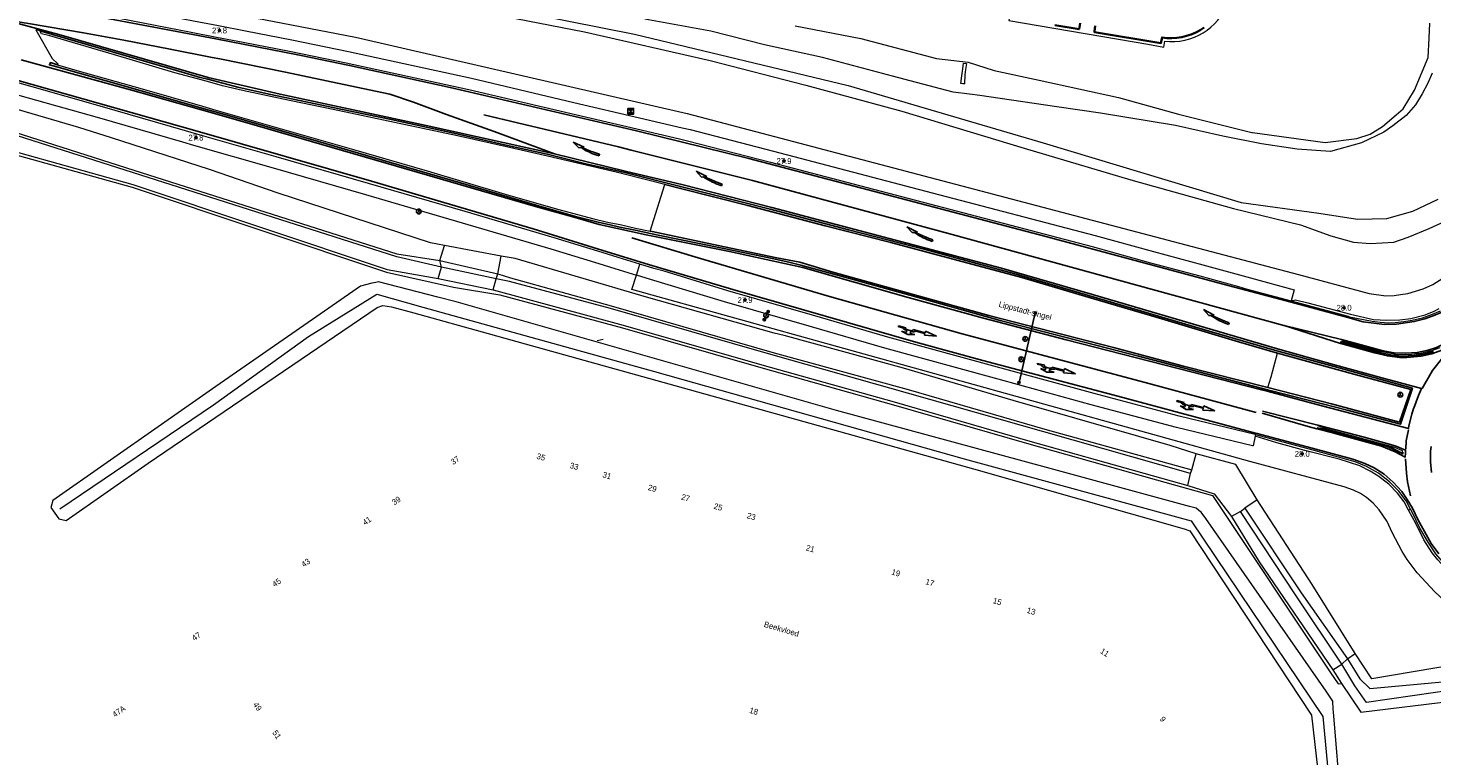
# Model space of a CAD drawing. Header units: metres. Extents: x 169249 to 194689, y 406250 to 412203.
# Tile 75 of 256: x 172452 to 172695, y 406451 to 406577. Entities that reach past the tile are written whole.
import ezdxf
from ezdxf.enums import TextEntityAlignment as Align

# ---------------------------------------------------------------- set-up
doc = ezdxf.new("R2010")
doc.units = ezdxf.units.M
doc.layers.get('0').update_dxf_attribs({"linetype": 'CONTINUOUS'})
for name, color, linetype, lineweight in [('BGT_NLCS_N264$0$B-WE-GW-WATERGANG_INSTEEK-G', 252, 'CONTINUOUS', 18), ('BGT_NLCS_N264$0$B-WE-GW-WATERGANG_SLOOT_BODEM-G', 252, 'CONTINUOUS', 18), ('BGT_NLCS_N264$0$B-WE-GW-WATERGANG_WATERLIJN-G', 252, 'CONTINUOUS', 18), ('BGT_NLCS_N264$0$B-WE-KW-KUNSTWERK_GELUIDSWERING_SCHERM-G', 252, 'CONTINUOUS', 18), ('BGT_NLCS_N264$0$B-WE-OG-BREUKLIJN-G', 252, 'CONTINUOUS', 18), ('BGT_NLCS_N264$0$B-WE-OG-TOPOGRAFIE_BEBOUWING-G', 252, 'CONTINUOUS', 35), ('BGT_NLCS_N264$0$B-WE-OG-TOPOGRAFIE_CULTUURSCHEIDING-G', 252, 'CONTINUOUS', 18), ('BGT_NLCS_N264$0$B-WE-OG-TOPOGRAFIE_WATER-GV', 252, 'CONTINUOUS', 18), ('BGT_NLCS_N264$0$B-WE-OG-TOPOGRAFIE_WEG_BERM-GV', 252, 'CONTINUOUS', 18), ('BGT_NLCS_N264$0$B-WE-OG-TOPOGRAFIE_WEG_RIJWEG-GV', 252, 'CONTINUOUS', 18), ('BGT_NLCS_N264$0$B-WE-OG-TOPOGRAFIE_WEG_VERHARD-G', 252, 'CONTINUOUS', 18), ('BGT_NLCS_N264$0$B-WE-VW-BEWEGWIJZERING_DRAAGCONSTRUCTIE-S', 252, 'CONTINUOUS', 25), ('BGT_NLCS_N264$0$B-WE-VW-MARKERING_PIJL-S', 252, 'CONTINUOUS', 25), ('X-XX-AL-REFERENTIE-G', 7, 'CONTINUOUS', 18)]:
    doc.layers.add(name, color=color, linetype=linetype, lineweight=lineweight)
for name, color, linetype in [('BGT_NLCS_N264$0$B-WE-IE-MEUBILAIR_WEGMEUBILAIR-S', 252, 'CONTINUOUS'), ('BGT_NLCS_N264$0$B-WE-OG-TOPOGRAFIE_WEG_VERKEERSEILAND-GV', 252, 'CONTINUOUS'), ('BGT_NLCS_N264$0$B-WE-VW-BEWEGWIJZERING_DRAAGCONSTRUCTIE_PORTAAL_POER-G', 252, 'CONTINUOUS'), ('BGT_NLCS_N264$0$B-WE-VW-MARKERING-G', 252, 'CONTINUOUS'), ('BGT_NLCS_N264$0$B-WE-VW-VERKEERSTEKEN_DRAAGCONSTRUCTIE-S', 252, 'CONTINUOUS'), ('BGT_NLCS_N264$0$Label_Nummeraanduidingreeks', 252, 'CONTINUOUS'), ('BGT_NLCS_N264$0$Label_Openbareruimte', 252, 'CONTINUOUS'), ('BGT_NLCS_N264$0$Label_Puntobject', 252, 'CONTINUOUS'), ('BGT_NLCS_N264$0$Taludsymbool_Oever', 252, 'CONTINUOUS')]:
    doc.layers.add(name, color=color, linetype=linetype)
doc.styles.add('BGT_NLCS_N264$0$STANDARD', font='txt')

# ---------------------------------------------------------------- blocks, each defined once
blk = doc.blocks.new('BGT_NLCS_N264$0$SIE-WEG_WEGWIJZER-SO')
for q in [(-0.29, -0.29), (0, 0.41), (0.29, -0.29)]:
    blk.add_line((0, 0), q)
blk.add_circle((0, 0), 0.413)
blk = doc.blocks.new('BGT_NLCS_N264$0$SIE-WEG_CAMERA_SNELHEID-SO')
h = blk.add_hatch(color=256)
h.paths.add_polyline_path([(0.5, 0.5), (-0.5, 0.5), (0, 0)])
h.paths.add_polyline_path([(0, 0), (-0.5, -0.5), (0.5, -0.5)])
for p, q in [((-0.5, 0.5), (0.5, -0.5)), ((0.5, 0.5), (-0.5, -0.5))]:
    blk.add_line(p, q)
at = {"flags": 128}
blk.add_lwpolyline([(-0.5, 0.5), (0.5, 0.5), (0.5, -0.5), (-0.5, -0.5)], close=True, dxfattribs=at)
blk = doc.blocks.new('BGT_NLCS_N264$0$B-SVW-MARKERING_PIJL_VERDRIJF_RE_5.0')
for p, q in [((0, 0.15), (0.6, 0.15)), ((0, -0.15), (0, 0.15)), ((0, -0.15), (0.96, -0.15)), ((2.92, -0.46), (3.27, -0.28)), ((5, -0.66), (2.92, -0.46)), ((3.75, -0.04), (3.43, -0.2)), ((5, -0.66), (3.75, -0.04))]:
    blk.add_line(p, q)
for centre, radius, start, end in [((0.61, -11.39), 11.54, 75.8527, 90.0468), ((0.99, -20.17), 20.02, 83.4664, 90.0916)]:
    blk.add_arc(centre, radius, start, end)
blk = doc.blocks.new('BGT_NLCS_N264$0$B-SVW-MARKERING_PIJL_ROTONDE_RD_RA_6.80')
for p, q in [((0, 0.07), (1.29, 0.07)), ((0, -0.07), (0, 0.07)), ((2.61, 0.07), (4.75, 0.07)), ((4.75, 0.37), (4.75, 0.07)), ((6.8, 0), (4.75, 0.37)), ((0, -0.07), (0.77, -0.07)), ((1.95, -0.98), (0.75, -0.68)), ((0.75, -0.68), (1.6, -0.68)), ((1.6, -0.68), (1.6, -0.36)), ((3.15, -0.68), (1.95, -0.98)), ((2.3, -0.68), (2.3, -0.36)), ((2.3, -0.68), (3.15, -0.68)), ((3.13, -0.07), (4.75, -0.07)), ((4.75, -0.38), (6.8, 0)), ((4.75, -0.07), (4.75, -0.38))]:
    blk.add_line(p, q)
for major_axis, ratio, start_param, end_param in [((-0.7, 0), 0.321429, 5.943348, 9.764615), ((-1.2, 0), 0.3125, 6.484543, 7.558013), ((-1.2, 0), 0.3125, 8.14995, 9.22342)]:
    blk.add_ellipse((1.95, 0), major_axis=major_axis, ratio=ratio, start_param=start_param, end_param=end_param)
blk = doc.blocks.new('BGT_NLCS_N264$0$SIE-WEG_PAAL_ALGEMEEN_TYPE_02-SO')
at = {"ltscale": 0.5}
h = blk.add_hatch(color=256, dxfattribs=at)
h.paths.add_polyline_path([(0, 0), (0.1875, 0, 0.41421356), (0, 0.1875)])
h.paths.add_polyline_path([(0, -0.1875), (0, 0), (-0.1875, 0, 0.41421356)])
for p, q in [((-0.1875, 0), (0.1875, 0)), ((0, -0.1875), (0, 0.1875))]:
    blk.add_line(p, q, dxfattribs=at)
blk.add_circle((0, 0), 0.1875, dxfattribs=at)
blk = doc.blocks.new('BGT_NLCS_N264$0$SIE-WEG_VERKEERSBORD_PAAL-SO')
blk.add_line((-0.3, 0), (0.3, 0))
for radius in [0.2, 0.0745]:
    blk.add_circle((0, 0), radius)
blk = doc.blocks.new('BGT_NLCS_N264$0$SIE-WEG_PAAL_ALGEMEEN_TYPE_01-SO')
h = blk.add_hatch(color=256)
edge = h.paths.add_edge_path()
edge.add_arc((0, 0), 0.188, 0, 360)
at = {"ltscale": 0.5}
blk.add_circle((0, 0), 0.188, dxfattribs=at)
blk = doc.blocks.new('BGT_NLCS_N264$0$BGT_NLCS_N264_ACAD_1_FMEBLOCK21')
at = {"layer": 'BGT_NLCS_N264$0$Taludsymbool_Oever', "color": 7, "lineweight": 18}
for p, q in [((-0.03, -0.02, 17.03), (-0.02, 0.01, 17.03)), ((-0.02, -0.02, 17.03), (-0.01, 0.03, 17.03)), ((0, -0.02, 17.03), (0, 0.01, 17.03)), ((0.01, -0.03, 17.03), (0.02, 0.02, 17.03)), ((0.02, -0.03, 17.03), (0.03, 0, 17.03))]:
    blk.add_line(p, q, dxfattribs=at)
blk = doc.blocks.new('BGT_NLCS_N264')
at = {"layer": 'BGT_NLCS_N264$0$B-WE-GW-WATERGANG_INSTEEK-G'}
blk.add_polyline3d([(172584.66, 406577.09, 17.36), (172595.99, 406574.91, 17), (172609.13, 406571.46, 16.85), (172614.59, 406570.82, 16.95), (172619.09, 406569.39, 16.77), (172626.86, 406567.72, 16.59), (172640.6, 406564.7, 16.43), (172650.96, 406561.8, 16.3), (172663.65, 406558.66, 16.18), (172663.68, 406558.65, 16.18), (172663.77, 406558.64, 16.18), (172676.34, 406556.95, 16.11), (172681.82, 406557.59, 16.06), (172684.15, 406558.38, 16.05), (172686.25, 406559.69, 16.05), (172688.63, 406561.69, 16.01), (172689.85, 406562.72, 15.99), (172691.83, 406565.95, 15.99), (172694.16, 406571.63, 15.94), (172694.34, 406574.97, 15.99), (172694.48, 406577.54, 16.02)], dxfattribs=at)
at = {"layer": 'BGT_NLCS_N264$0$B-WE-GW-WATERGANG_SLOOT_BODEM-G'}
for p, q in [((172523.44, 406535.39, 15.56), (172523.19, 406536.53, 15.37)), ((172532.92, 406533.37, 15.42), (172533.21, 406534.22, 15.37)), ((172653.04, 406499.67, 15.47), (172653.28, 406500.35, 15.46)), ((172661.72, 406493.15, 15.46), (172662.43, 406493.72, 15.44)), ((172679.23, 406466.76, 15.49), (172680.2, 406467.65, 15.53))]:
    blk.add_line(p, q, dxfattribs=at)
blk.add_polyline3d([(172455.24, 406596.93, 15.75), (172455.03, 406592.4, 16.04), (172458.54, 406591.42, 15.88), (172461.33, 406590.64, 15.75), (172473.08, 406589.37, 15.75), (172485.14, 406588.06, 15.74), (172533.83, 406580.2, 15.68), (172556.88, 406575.65, 15.72), (172593.8, 406566.76, 15.65), (172614.02, 406560.85, 15.69), (172627.59, 406556.89, 15.72), (172661.82, 406546.58, 15.83), (172675.27, 406544.7, 15.71), (172681.96, 406543.66, 15.74), (172687.04, 406543.76, 15.71), (172691.54, 406545.06, 15.76), (172695.88, 406547.12, 15.67)], dxfattribs=at)
at = {"layer": 'BGT_NLCS_N264$0$B-WE-GW-WATERGANG_WATERLIJN-G'}
blk.add_polyline3d([(172694.89, 406568.94, 15.8), (172694.12, 406567.16, 15.8), (172693.14, 406565.36, 15.8), (172691.96, 406563.46, 15.8), (172690.38, 406561.59, 15.8), (172688.04, 406559.83, 15.8), (172686.5, 406558.74, 15.8), (172682.65, 406556.84, 15.8), (172677.3, 406555.38, 15.97), (172671.49, 406555.76, 15.97), (172665.36, 406556.68, 15.97), (172658.63, 406558.04, 15.97), (172650.45, 406559.85, 15.97), (172637.46, 406562, 15.97), (172629.91, 406563.07, 15.97), (172620.15, 406564.54, 15.97), (172616.62, 406565.03, 15.97), (172614.8, 406565.27, 15.91), (172611.98, 406565.63, 15.8), (172605.66, 406567.29, 15.8), (172601.48, 406568.39, 15.8), (172589.4, 406571.65, 15.8), (172579.37, 406573.82, 15.8), (172570.05, 406576.2, 15.8), (172558.65, 406578.27, 15.8)], dxfattribs=at)
at = {"layer": 'BGT_NLCS_N264$0$B-WE-KW-KUNSTWERK_GELUIDSWERING_SCHERM-G'}
for points in [[(172512.12, 406532.74, 16.97), (172511.43, 406532.63, 16.97), (172509.45, 406532.07, 16.97), (172501.15, 406526.33, 16.97), (172484.41, 406514.75, 16.97), (172456.21, 406495.03, 17.08), (172455.93, 406494.01, 17.12), (172455.88, 406493.83, 17.13), (172457.23, 406491.85, 17.09), (172458.52, 406491.6, 16.97), (172472.72, 406501.49, 16.81), (172512.3, 406528.41, 17.06), (172513.31, 406528.74, 17.02), (172514.78, 406528.54, 17.02), (172518.69, 406527.45, 17.01), (172531.53, 406523.89, 16.95), (172534.44, 406523.08, 16.94), (172562.8, 406515.21, 16.81), (172615.5, 406500.48, 17.02), (172651.96, 406490.14, 16.98), (172652.94, 406489.76, 16.98), (172674.01, 406457.94, 16.88), (172675.63, 406443.73, 16.82)], [(172680.48, 406426.45, 17.08), (172677.77, 406458.48, 17.05), (172677.73, 406458.98, 17.05), (172677.66, 406460.36, 17.02), (172676.52, 406462.07, 17.02), (172655.68, 406491.91, 17.02), (172654.92, 406492.99, 17.02), (172654.52, 406493.32, 17.02), (172654.02, 406493.73, 17.02), (172652.87, 406494.02, 17.02), (172628.12, 406500.73, 17), (172591.79, 406510.58, 16.96), (172525.98, 406529.39, 16.96), (172522.84, 406530.19, 16.96), (172512.58, 406532.82, 16.97), (172512.12, 406532.74, 16.97)], [(172457.42, 406493.57, 21), (172484.02, 406511.59, 22.25), (172500.45, 406523.39, 23.39), (172512.25, 406530.69, 23.02), (172520.24, 406528.47, 23.04), (172560.31, 406517.33, 23.14), (172613.88, 406502.26, 23.17), (172653.15, 406491.5, 23.12), (172675.97, 406457.66, 22.63), (172680.84, 406405.68, 20.39)]]:
    blk.add_polyline3d(points, dxfattribs=at)
at = {"layer": 'BGT_NLCS_N264$0$B-WE-OG-BREUKLIJN-G'}
for points in [[(172696.2, 406521.42, 17.94), (172694.74, 406520.9, 17.91), (172692.83, 406520.45, 17.88), (172690.86, 406520.23, 17.87), (172688.53, 406520.3, 17.81), (172686.06, 406520.78, 17.81), (172679.26, 406522.58, 17.74), (172679.23, 406522.45, 17.74), (172685.86, 406520.65, 17.8), (172687.89, 406520.23, 17.8), (172689.65, 406520.07, 17.84), (172691.78, 406520.16, 17.85), (172693.41, 406520.43, 17.88), (172695.04, 406520.84, 17.88)], [(172675.05, 406508, 17.68), (172676.62, 406507.42, 17.75), (172688.37, 406504.27, 17.87), (172689.69, 406503.68, 17.9), (172689.67, 406503.23, 17.91), (172687.83, 406504.19, 17.86), (172686.43, 406504.68, 17.86), (172676.58, 406507.32, 17.76), (172674.96, 406507.61, 17.67)]]:
    blk.add_polyline3d(points, dxfattribs=at)
at = {"layer": 'BGT_NLCS_N264$0$B-WE-OG-TOPOGRAFIE_BEBOUWING-G'}
for points in [[(172629.56, 406577.24, 25.31), (172633.77, 406576.51, 25.31), (172633.78, 406576.53, 25.31), (172633.96, 406577.54, 25.31)], [(172636.58, 406577.07, 25.31), (172636.43, 406576.09, 25.31), (172636.42, 406576.03, 25.31), (172647.93, 406574.12, 25.31), (172648.14, 406575.09, 25.31), (172648.98, 406574.99, 25.31), (172649.84, 406574.97, 25.31), (172650.69, 406575.02, 25.31), (172651.49, 406575.13, 25.31), (172651.54, 406575.14, 25.31), (172652.37, 406575.34, 25.31), (172653.18, 406575.6, 25.31), (172653.97, 406575.94, 25.31), (172654.73, 406576.35, 25.31), (172655.44, 406576.82, 25.31)]]:
    blk.add_polyline3d(points, dxfattribs=at)
at = {"layer": 'BGT_NLCS_N264$0$B-WE-OG-TOPOGRAFIE_CULTUURSCHEIDING-G'}
blk.add_line((172551.45, 406522.85, 16.78), (172550.39, 406522.65, 16.79), dxfattribs=at)
at = {"layer": 'BGT_NLCS_N264$0$B-WE-OG-TOPOGRAFIE_WATER-GV'}
for p, q in [((172523.19, 406536.53, 15.37), (172523.95, 406539.14, 17.19)), ((172533.78, 406537.26, 17.34), (172523.95, 406539.14, 17.19)), ((172523.19, 406536.53, 15.37), (172533.21, 406534.22, 15.37)), ((172533.21, 406534.22, 15.37), (172533.78, 406537.26, 17.34)), ((172522.88, 406533.39, 17.06), (172523.44, 406535.39, 15.56)), ((172532.92, 406533.37, 15.42), (172523.44, 406535.39, 15.56)), ((172522.88, 406533.39, 17.06), (172532.41, 406531.43, 17)), ((172532.41, 406531.43, 17), (172532.92, 406533.37, 15.42)), ((172653.28, 406500.35, 15.46), (172654.03, 406503.1, 17.28)), ((172652.62, 406497.64, 16.84), (172653.04, 406499.67, 15.47)), ((172664.58, 406495.16, 17.11), (172662.43, 406493.72, 15.44)), ((172661.72, 406493.15, 15.46), (172660.16, 406492.27, 16.68)), ((172680.2, 406467.65, 15.53), (172681.56, 406468.55, 16.84)), ((172677.68, 406465.73, 16.75), (172679.23, 406466.76, 15.49)), ((172677.68, 406465.73, 16.75), (172679.17, 406463.41, 16.8))]:
    blk.add_line(p, q, dxfattribs=at)
for points in [[(172528.58, 406579.89, 16.85), (172548.22, 406576.06, 16.87), (172569.94, 406571.12, 16.92), (172586.51, 406566.83, 16.96), (172603.09, 406562.35, 16.95), (172624.3, 406555.95, 16.96), (172642.74, 406550.49, 17.05), (172660.52, 406545.52, 17.02), (172672.08, 406542.67, 17.17), (172677.36, 406540.78, 17.15), (172681.26, 406539.72, 17.19), (172684.22, 406539.44, 17.2), (172688.24, 406539.71, 17.2), (172690.74, 406540.55, 17.23), (172694.37, 406542.06, 17.24), (172697.1, 406543.34, 17.13)], [(172411.77, 406568.77, 15.28), (172411.9, 406568.77, 15.28), (172413.3, 406568.48, 15.26), (172417.06, 406567.8, 15.25), (172436.96, 406562.77, 15.17), (172470.25, 406552.15, 15.23), (172515.71, 406537.65, 15.32), (172523.19, 406536.53, 15.37)], [(172523.44, 406535.39, 15.56), (172515.72, 406537.16, 15.36), (172470.02, 406551.72, 15.15), (172436.84, 406562.3, 15), (172417.01, 406567.4, 15.1), (172413.25, 406568.08, 15.12), (172412.04, 406568.29, 15.11)], [(172523.95, 406539.14, 17.19), (172521.54, 406539.58, 17.25), (172495.2, 406548.16, 17.37), (172483.32, 406552.27, 17.34), (172466.37, 406557.72, 17.31), (172460.71, 406559.54, 17.3), (172445.46, 406563.95, 17.27), (172425.99, 406569.02, 17.33)], [(172414.03, 406564.87, 17.11), (172415.49, 406564.62, 17.12), (172438.66, 406558.41, 17.1), (172470.07, 406549.67, 17.1), (172514.04, 406534.99, 16.87), (172522.88, 406533.39, 17.06)], [(172654.03, 406503.1, 17.28), (172649.56, 406504.56, 17.34), (172644.09, 406506.08, 17.35), (172622.36, 406512.34, 17.48), (172603.37, 406517.9, 17.52), (172582.77, 406523.54, 17.4), (172581.02, 406523.96, 17.41), (172558.95, 406530.2, 17.36), (172536.18, 406536.89, 17.4), (172533.78, 406537.26, 17.34)], [(172533.21, 406534.22, 15.37), (172535.4, 406533.5, 15.42), (172552.82, 406528.66, 15.35), (172581.03, 406520.57, 15.34), (172604.23, 406514.23, 15.46), (172627.85, 406507.34, 15.37), (172653.28, 406500.35, 15.46)], [(172653.04, 406499.67, 15.47), (172627.65, 406506.9, 15.36), (172604.11, 406513.58, 15.45), (172580.83, 406520.18, 15.35), (172552.71, 406528.22, 15.33), (172535.22, 406532.92, 15.34), (172532.92, 406533.37, 15.42)], [(172532.41, 406531.43, 17), (172554.89, 406525.35, 16.55), (172578.86, 406518.51, 16.7), (172601.77, 406512.06, 16.76), (172624.84, 406505.41, 16.68), (172645, 406499.73, 16.78), (172652.62, 406497.64, 16.84)], [(172664.58, 406495.16, 17.11), (172660.88, 406501.24, 17.36), (172654.03, 406503.1, 17.28)], [(172652.62, 406497.64, 16.84), (172657.17, 406496.2, 16.81), (172660.16, 406492.27, 16.68)], [(172681.56, 406468.55, 16.84), (172674.12, 406480.51, 16.96), (172664.58, 406495.16, 17.11)], [(172679.23, 406466.76, 15.49), (172671.33, 406478.52, 15.49), (172661.72, 406493.15, 15.46)], [(172662.43, 406493.72, 15.44), (172672.21, 406479.04, 15.48), (172680.2, 406467.65, 15.53)], [(172660.16, 406492.27, 16.68), (172664.92, 406484.4, 16.82), (172677.68, 406465.73, 16.75)], [(172699.05, 406466.65, 17.18), (172698.73, 406466.59, 17.17), (172684.44, 406464.2, 16.75), (172681.56, 406468.55, 16.84)], [(172679.17, 406463.41, 16.8), (172682.55, 406458.45, 16.9), (172698.64, 406460.38, 16.9), (172699.93, 406460.79, 16.86), (172700.52, 406461.64, 17.1), (172700.1, 406465.56, 17.23), (172699.67, 406466.28, 17.23), (172699.05, 406466.65, 17.18)], [(172699.4, 406462.43, 15.63), (172683.51, 406460.12, 15.76), (172681.5, 406463.01, 15.76), (172679.23, 406466.76, 15.49)], [(172680.2, 406467.65, 15.53), (172682.33, 406464.2, 15.76), (172684.07, 406462.5, 15.77), (172697.92, 406463.82, 15.18)]]:
    blk.add_polyline3d(points, dxfattribs=at)
at = {"layer": 'BGT_NLCS_N264$0$B-WE-OG-TOPOGRAFIE_WEG_BERM-GV'}
for p, q in [((172559.55, 406541.59, 17.68), (172562.12, 406549.66, 17.64)), ((172664.27, 406506.13, 17.62), (172664.34, 406506.41, 17.58)), ((172690.77, 406493.33, 17.89), (172691.13, 406493.52, 17.75))]:
    blk.add_line(p, q, dxfattribs=at)
for points in [[(172455.27, 406585.46, 17.38), (172508.57, 406575.14, 17.39), (172565.99, 406561.95, 17.44), (172671.75, 406534.13, 17.55), (172683.95, 406530.84, 17.62), (172686.86, 406530.44, 17.66), (172688.31, 406530.5, 17.7), (172689.4, 406530.62, 17.7), (172690.68, 406530.84, 17.7), (172693.29, 406531.64, 17.73), (172695.01, 406532.39, 17.74), (172699.06, 406534.96, 17.73), (172701.11, 406536.62, 17.72), (172702.48, 406538.55, 17.67), (172703.05, 406539.58, 17.66), (172703.57, 406540.74, 17.64), (172704.21, 406542.94, 17.59), (172704.43, 406544.28, 17.54), (172704.94, 406560.17, 17.27)], [(172457.15, 406582.47, 17.29), (172459.05, 406582.15, 17.29), (172468.05, 406580.38, 17.32), (172480.53, 406577.96, 17.32), (172484.89, 406577.13, 17.32), (172489.54, 406576.25, 17.32), (172497.57, 406574.68, 17.32), (172507.36, 406572.63, 17.33), (172528.65, 406568.04, 17.36), (172546.34, 406563.87, 17.37), (172557.73, 406561.21, 17.37), (172565.11, 406559.49, 17.37), (172566.51, 406559.16, 17.37), (172580.9, 406555.45, 17.37), (172608.38, 406548.24, 17.39), (172636.54, 406540.85, 17.42), (172646.68, 406538.07, 17.42), (172655.19, 406535.8, 17.4), (172663.41, 406533.52, 17.43), (172671.01, 406531.46, 17.51), (172670.49, 406529.53, 17.51)], [(172458.69, 406580.18, 17.29), (172467.67, 406578.41, 17.32), (172480.15, 406575.99, 17.32), (172484.52, 406575.16, 17.32), (172489.16, 406574.29, 17.32), (172497.17, 406572.72, 17.32), (172506.95, 406570.68, 17.33), (172528.21, 406566.09, 17.36), (172545.88, 406561.92, 17.37), (172557.28, 406559.26, 17.37), (172564.65, 406557.54, 17.37), (172566.03, 406557.22, 17.37), (172580.39, 406553.51, 17.37), (172607.87, 406546.3, 17.39), (172636.02, 406538.92, 17.42), (172646.16, 406536.14, 17.42), (172654.66, 406533.88, 17.4), (172661.34, 406532.05, 17.58), (172662.88, 406531.59, 17.43), (172670.49, 406529.53, 17.51)], [(172557.78, 406535.89, 17.45), (172554.04, 406537.05, 17.46), (172551.28, 406537.89, 17.46), (172542.95, 406540.46, 17.47), (172527.58, 406544.97, 17.46), (172510.85, 406549.85, 17.44), (172494.87, 406554.44, 17.38), (172481.1, 406558.39, 17.34), (172479.18, 406558.94, 17.33), (172464.41, 406563.23, 17.27), (172446.68, 406568.21, 17.25), (172429.6, 406572.95, 17.26), (172427.19, 406573.58, 17.26), (172424.17, 406574.38, 17.26), (172423.08, 406574.67, 17.26), (172413.49, 406577.21, 17.27)], [(172453.98, 406576.24, 17.35), (172453.27, 406576.41, 17.36), (172456.11, 406571.44, 17.55)], [(172562.12, 406549.66, 17.64), (172555.08, 406551.43, 17.67), (172554.67, 406551.54, 17.67), (172541.79, 406554.55, 17.66), (172534.68, 406556.19, 17.68), (172526.24, 406558.06, 17.65), (172517.22, 406559.99, 17.66), (172505.83, 406562.42, 17.62), (172496.04, 406564.39, 17.65), (172489.05, 406565.91, 17.65), (172485.56, 406566.73, 17.61), (172482.95, 406567.45, 17.61), (172477.31, 406568.99, 17.59), (172466.89, 406572.1, 17.55), (172455.68, 406575.39, 17.52), (172454.23, 406575.73, 17.44), (172453.98, 406576.24, 17.35)], [(172426.68, 406571.65, 17.26), (172429.08, 406571.01, 17.26), (172446.14, 406566.28, 17.25), (172463.86, 406561.31, 17.27), (172478.62, 406557.02, 17.33), (172480.55, 406556.47, 17.34), (172494.32, 406552.52, 17.38), (172510.29, 406547.93, 17.44), (172527.02, 406543.05, 17.46), (172542.37, 406538.55, 17.47), (172550.7, 406535.98, 17.46), (172553.45, 406535.14, 17.46), (172557.18, 406533.98, 17.45)], [(172456.11, 406571.44, 17.55), (172457.08, 406570.51, 17.56), (172457.04, 406570.38, 17.49)], [(172457.04, 406570.38, 17.49), (172460.36, 406569.4, 17.51), (172471.64, 406566.2, 17.52), (172482.08, 406563.2, 17.52), (172484.42, 406562.53, 17.52), (172496.55, 406559.08, 17.59), (172508.23, 406555.69, 17.61), (172520.97, 406552, 17.63), (172534.5, 406548.02, 17.67), (172543.55, 406545.41, 17.66), (172549.82, 406543.73, 17.66), (172551.94, 406543.21, 17.64), (172552.73, 406543.05, 17.65), (172554.36, 406542.72, 17.67), (172557.04, 406542.13, 17.68), (172559.55, 406541.59, 17.68)], [(172414.35, 406564.31, 17.11), (172415.38, 406564.13, 17.12), (172438.53, 406557.92, 17.1), (172469.92, 406549.19, 17.1), (172513.93, 406534.5, 16.87), (172525.56, 406531.9, 16.85), (172533.55, 406530.61, 16.84), (172554.76, 406524.87, 16.55), (172578.72, 406518.03, 16.7), (172601.64, 406511.58, 16.76), (172624.7, 406504.93, 16.68), (172647.17, 406498.61, 16.6), (172656.89, 406495.87, 16.81), (172677.23, 406465.36, 16.75), (172678.61, 406463.32, 16.79), (172679.17, 406463.41, 16.8)], [(172703, 406466.61, 17.41), (172702.33, 406469.69, 17.66), (172701.28, 406472.32, 17.71), (172699.62, 406475.03, 17.74), (172698.7, 406476.11, 17.76), (172697.63, 406477.09, 17.77), (172695.31, 406479.26, 17.77), (172692.26, 406482.54, 17.79), (172690.52, 406484.82, 17.79), (172689.7, 406486.24, 17.79), (172687.93, 406489.49, 17.79), (172687.07, 406491.37, 17.78), (172685.72, 406493.43, 17.77), (172684.66, 406494.58, 17.72), (172683.52, 406495.57, 17.69), (172682.45, 406496.25, 17.67), (172681.25, 406496.81, 17.67), (172679.65, 406497.37, 17.61), (172663.32, 406501.78, 17.59), (172556.4, 406531.5, 17.49), (172557.18, 406533.98, 17.45)], [(172557.18, 406533.98, 17.45), (172557.42, 406534.74, 17.4), (172557.78, 406535.89, 17.45)], [(172664.27, 406506.13, 17.62), (172663.88, 406504.46, 17.58), (172663.8, 406504.48, 17.62), (172650.61, 406507.66, 17.53), (172635.86, 406511.59, 17.51), (172619.12, 406516.18, 17.47), (172600.15, 406521.35, 17.46), (172587.09, 406525.15, 17.44), (172572.44, 406529.38, 17.45), (172559.63, 406533.22, 17.45), (172557.19, 406533.97, 17.45), (172557.18, 406533.98, 17.45)], [(172664.34, 406506.41, 17.58), (172664.23, 406506.43, 17.62), (172651.1, 406509.59, 17.53), (172636.38, 406513.52, 17.51), (172619.64, 406518.11, 17.47), (172600.69, 406523.28, 17.46), (172587.65, 406527.08, 17.44), (172573, 406531.3, 17.45), (172561.99, 406534.67, 17.54), (172560.21, 406535.13, 17.45), (172557.78, 406535.89, 17.45)], [(172670.49, 406529.53, 17.51), (172671.2, 406529.74, 17.59), (172673.37, 406529.23, 17.67), (172680.74, 406527.24, 17.72), (172684.7, 406526.3, 17.74), (172687.04, 406526.22, 17.73), (172689.3, 406526.25, 17.78), (172691.19, 406526.52, 17.78), (172693.64, 406527.14, 17.8), (172695.2, 406527.74, 17.79), (172696.08, 406528.23, 17.8)], [(172670.49, 406529.53, 17.51), (172680.32, 406526.88, 17.57), (172680.57, 406526.81, 17.57), (172684.47, 406526.05, 17.58), (172685.89, 406525.87, 17.61), (172687.39, 406525.76, 17.64), (172688.48, 406525.83, 17.67), (172689.94, 406525.95, 17.67), (172691.39, 406526.21, 17.68), (172693.22, 406526.62, 17.69), (172694.94, 406527.24, 17.7), (172696.32, 406527.8, 17.71)], [(172666.45, 406514.55, 17.81), (172667, 406516.4, 17.94), (172667.68, 406519.01, 17.93), (172668.11, 406520.48, 17.8)], [(172690.77, 406493.33, 17.89), (172690.02, 406494.77, 17.89), (172688.85, 406496.31, 17.87), (172687.39, 406497.84, 17.84), (172685.48, 406499.31, 17.79), (172684.12, 406500.1, 17.78), (172682.36, 406501.02, 17.77), (172678.76, 406502.15, 17.71), (172672.85, 406503.7, 17.71), (172668, 406505.02, 17.7), (172664.27, 406506.13, 17.62)], [(172691.13, 406493.52, 17.75), (172690.38, 406494.95, 17.74), (172689.1, 406496.65, 17.72), (172687.51, 406498.28, 17.65), (172685.59, 406499.75, 17.64), (172683.49, 406500.9, 17.64), (172681.53, 406501.72, 17.61), (172678.67, 406502.54, 17.57), (172674.04, 406503.79, 17.57), (172664.34, 406506.41, 17.58)], [(172702.38, 406478.26, 17.84), (172702.21, 406478.48, 17.85), (172701.14, 406479.6, 17.87), (172699.42, 406481.23, 17.87), (172697.59, 406482.89, 17.89), (172695.86, 406484.77, 17.89), (172694.89, 406486, 17.89), (172693.45, 406488.23, 17.89), (172692.02, 406491.04, 17.9), (172690.77, 406493.33, 17.89)], [(172702.72, 406478.53, 17.81), (172701.9, 406479.5, 17.82), (172700.96, 406480.32, 17.74), (172698.68, 406482.54, 17.74), (172697.06, 406484.02, 17.75), (172695.51, 406485.83, 17.75), (172694.18, 406487.8, 17.75), (172692.75, 406490.26, 17.77), (172691.46, 406492.89, 17.76), (172691.13, 406493.52, 17.75)]]:
    blk.add_polyline3d(points, dxfattribs=at)
at = {"layer": 'BGT_NLCS_N264$0$B-WE-OG-TOPOGRAFIE_WEG_RIJWEG-GV'}
for points in [[(172695.12, 406520.68, 17.84), (172694.31, 406520.44, 17.82), (172693.46, 406520.25, 17.82), (172692.51, 406520.11, 17.82), (172691.82, 406520.03, 17.82), (172690.89, 406519.97, 17.8), (172689.87, 406519.94, 17.78), (172688.89, 406519.94, 17.76), (172687.99, 406520, 17.77), (172687.05, 406520.18, 17.77), (172686.17, 406520.38, 17.74), (172684.73, 406520.78, 17.7), (172679.03, 406522.32, 17.64), (172679.1, 406522.55, 17.64)], [(172689.8, 406503.38, 17.84), (172689.79, 406503.03, 17.84), (172688.92, 406503.46, 17.8), (172688.14, 406503.87, 17.79), (172687.36, 406504.19, 17.78), (172686.59, 406504.46, 17.75), (172685.64, 406504.75, 17.74), (172684.48, 406505.07, 17.73), (172682.35, 406505.6, 17.7), (172676.92, 406507.07, 17.68), (172674.96, 406507.61, 17.67)]]:
    blk.add_polyline3d(points, dxfattribs=at)
at = {"layer": 'BGT_NLCS_N264$0$B-WE-OG-TOPOGRAFIE_WEG_VERHARD-G'}
blk.add_line((172613.93, 406567.01, 16.19), (172613.3, 406567.11, 16.26), dxfattribs=at)
for points in [[(172621.71, 406586.53, 17.86), (172623.05, 406586.31, 17.87), (172621.64, 406577.99, 17.83), (172645.65, 406573.92, 17.83), (172648.45, 406573.42, 17.88), (172648.59, 406574.42, 17.91), (172649.46, 406574.36, 17.9), (172650.34, 406574.38, 17.9), (172651.21, 406574.46, 17.89), (172652.08, 406574.62, 17.89), (172652.92, 406574.84, 17.88), (172653.72, 406575.13, 17.88), (172654.49, 406575.48, 17.88), (172655.23, 406575.89, 17.89), (172655.93, 406576.35, 17.89), (172656.6, 406576.87, 17.89), (172657.22, 406577.44, 17.89), (172657.79, 406578.09, 17.89), (172658.3, 406578.79, 17.89), (172658.75, 406579.52, 17.89), (172659.15, 406580.28, 17.89), (172659.48, 406581.07, 17.89), (172659.76, 406581.88, 17.9), (172659.97, 406582.7, 17.9)], [(172613.3, 406567.11, 16.26), (172613.49, 406568.46, 16.56), (172613.65, 406569.64, 16.8), (172613.79, 406570.63, 16.99), (172614.29, 406570.58, 16.99), (172614.15, 406569.54, 16.87), (172614.03, 406568.61, 16.77), (172613.93, 406567.04, 16.13), (172613.3, 406567.11, 16.26)]]:
    blk.add_polyline3d(points, dxfattribs=at)
at = {"layer": 'BGT_NLCS_N264$0$B-WE-OG-TOPOGRAFIE_WEG_VERKEERSEILAND-GV'}
for points in [[(172457.04, 406570.38, 17.49), (172455.79, 406570.74, 17.48), (172455.62, 406570.35, 17.39), (172456.9, 406569.99, 17.39), (172469.7, 406566.36, 17.41), (172482.01, 406562.87, 17.45), (172485.94, 406561.76, 17.46), (172502.58, 406556.98, 17.5), (172517.42, 406552.68, 17.54), (172526.74, 406549.95, 17.54), (172539.82, 406546.07, 17.56), (172546.67, 406544.15, 17.55), (172550.82, 406543.09, 17.56), (172552.63, 406542.69, 17.56), (172554.32, 406542.31, 17.56), (172556.98, 406541.74, 17.59), (172560.95, 406540.89, 17.6), (172572, 406538.67, 17.62), (172580.97, 406536.8, 17.63), (172583.79, 406536.17, 17.63), (172585.63, 406535.74, 17.64), (172593.9, 406533.46, 17.64), (172606.56, 406529.93, 17.65), (172620.12, 406526.17, 17.64), (172644.05, 406519.98, 17.64), (172666.36, 406514.16, 17.66), (172676.1, 406511.66, 17.67), (172680.14, 406510.62, 17.68), (172689.42, 406508.22, 17.76), (172690.44, 406511.34, 17.76), (172691.45, 406514.45, 17.77), (172677.92, 406518.18, 17.7), (172668.01, 406520.91, 17.66), (172656.26, 406524.32, 17.62), (172641.89, 406528.58, 17.61), (172622.89, 406534.16, 17.57), (172607.38, 406538.35, 17.54), (172593.87, 406541.84, 17.51), (172580.32, 406545.38, 17.49), (172565.03, 406549.27, 17.46), (172555.16, 406551.72, 17.48), (172548.45, 406553.26, 17.48), (172541.75, 406554.91, 17.48), (172534.33, 406556.54, 17.47), (172525.61, 406558.53, 17.48), (172514.72, 406560.9, 17.48), (172506.02, 406562.67, 17.47), (172499.19, 406564.13, 17.46), (172493.63, 406565.27, 17.43), (172488.19, 406566.52, 17.43), (172483.89, 406567.64, 17.4), (172483.03, 406567.85, 17.4), (172481.7, 406568.19, 17.4), (172476.45, 406569.74, 17.38), (172464.5, 406573.18, 17.36), (172453.98, 406576.24, 17.35)], [(172562.12, 406549.66, 17.64), (172564.83, 406548.98, 17.64), (172576.45, 406546.03, 17.65), (172589.87, 406542.49, 17.67), (172601.18, 406539.65, 17.66), (172612.84, 406536.52, 17.69), (172623.89, 406533.6, 17.68), (172635.35, 406530.18, 17.72), (172648.1, 406526.43, 17.75), (172661.36, 406522.44, 17.79), (172668.11, 406520.48, 17.8)], [(172666.45, 406514.55, 17.81), (172651.87, 406518.28, 17.8), (172639.73, 406521.47, 17.8), (172618.17, 406527.02, 17.74), (172603.21, 406531.17, 17.76), (172591.18, 406534.53, 17.77), (172585.48, 406536.22, 17.76), (172581.48, 406537, 17.73), (172572.41, 406538.9, 17.7), (172559.89, 406541.52, 17.68), (172559.55, 406541.59, 17.68)], [(172668.11, 406520.48, 17.8), (172681.33, 406516.86, 17.86), (172691.17, 406514.24, 17.89), (172689.22, 406508.59, 17.91), (172677.44, 406511.73, 17.86), (172666.45, 406514.55, 17.81)]]:
    blk.add_polyline3d(points, dxfattribs=at)
at = {"layer": 'BGT_NLCS_N264$0$B-WE-VW-BEWEGWIJZERING_DRAAGCONSTRUCTIE_PORTAAL_POER-G', "linetype": 'Continuous'}
blk.add_line((172626.2, 406527.48, 23.6), (172623.39, 406515.42, 23.59), dxfattribs=at)
at = {"layer": 'BGT_NLCS_N264$0$B-WE-VW-MARKERING-G', "linetype": 'Continuous'}
for points in [[(172670.46, 406529.3, 17.55), (172658.73, 406532.44, 17.46), (172628.03, 406540.69, 17.49), (172576.64, 406554.16, 17.45), (172557.19, 406558.95, 17.42), (172524.98, 406566.44, 17.4), (172507.56, 406570.24, 17.39), (172498.88, 406572.02, 17.39), (172484.41, 406574.84, 17.39), (172452.54, 406580.86, 17.31), (172437.75, 406583.21, 17.27), (172426.4, 406585.14, 17.33), (172414.53, 406587.15, 17.31), (172408.81, 406588.2, 17.3), (172397.13, 406590.51, 17.33), (172385.74, 406592.99, 17.3), (172347.19, 406601.93, 17.28), (172315.93, 406609.31, 17.2), (172289.14, 406615.99, 17.14), (172251.29, 406625.39, 17.13), (172198.97, 406638.24, 17.16), (172191.94, 406639.81, 17.17), (172165.58, 406645.72, 17.2)], [(172169.87, 406637.86, 16.96), (172187.51, 406633.96, 16.98), (172190.43, 406633.28, 16.98), (172208.14, 406629.11, 16.94), (172287.52, 406609.45, 17.08), (172345.24, 406595.07, 17.27), (172345.64, 406594.97, 17.27), (172392.92, 406583.13, 17.31), (172407.32, 406579.42, 17.27), (172423.2, 406575.19, 17.31), (172424.3, 406574.89, 17.31), (172441.16, 406570.19, 17.33), (172481.2, 406558.86, 17.39), (172511.32, 406550.25, 17.48), (172539.32, 406542, 17.52), (172551.39, 406538.28, 17.5), (172559.3, 406535.84, 17.49), (172573.86, 406531.53, 17.48), (172605.54, 406522.42, 17.5), (172617.1, 406519.23, 17.51), (172640.48, 406513.08, 17.57), (172664.3, 406506.69, 17.59), (172664.59, 406506.61, 17.59)], [(172530.77, 406561.69, 17.45), (172554.07, 406556.15, 17.48), (172556.25, 406555.6, 17.49), (172577.25, 406550.33, 17.5), (172611.83, 406541.01, 17.54), (172646.48, 406531.53, 17.56), (172669.21, 406525.31, 17.64), (172669.27, 406525.29, 17.64)], [(172556.41, 406540.46, 17.57), (172567.85, 406537.01, 17.58), (172590.58, 406530.32, 17.59), (172613.53, 406523.86, 17.62), (172644.35, 406515.68, 17.65), (172664.4, 406510.26, 17.67)], [(172698.88, 406522.16, 17.83), (172697.88, 406521.13, 17.8), (172696.69, 406519.77, 17.8), (172694.9, 406517.48, 17.8), (172693.12, 406514.4, 17.79)], [(172690.29, 406503.89, 17.82), (172690.38, 406505.37, 17.82), (172690.75, 406507.27, 17.82)], [(172694.78, 406499.86, 17.95), (172694.61, 406501.69, 17.89), (172694.61, 406503.54, 17.88), (172694.69, 406504.39, 17.88)], [(172691.12, 406495.83, 17.84), (172690.62, 406498.23, 17.82), (172690.44, 406499.75, 17.82), (172690.26, 406502.21, 17.82)]]:
    blk.add_polyline3d(points, dxfattribs=at)
at = {"layer": 'BGT_NLCS_N264$0$B-WE-VW-MARKERING-G'}
for points in [[(172543.03, 406554.95, 17.53), (172555.24, 406551.99, 17.52), (172565.25, 406549.6, 17.5), (172580.61, 406545.7, 17.55), (172620.35, 406535.18, 17.6), (172636.09, 406530.64, 17.62), (172668.1, 406521.23, 17.68), (172678, 406518.49, 17.69), (172686.81, 406516.06, 17.7), (172693.05, 406514.4, 17.8), (172692.49, 406513.18, 17.8), (172691.67, 406511.01, 17.8), (172691.65, 406510.96, 17.8), (172691.34, 406509.94, 17.8), (172690.86, 406507.91, 17.79), (172690.76, 406507.47, 17.79), (172676.01, 406511.35, 17.69), (172666.3, 406513.92, 17.7), (172665.35, 406514.17, 17.7), (172631.52, 406522.82, 17.7), (172617.23, 406526.57, 17.66), (172604.23, 406530.12, 17.68), (172585.98, 406535.29, 17.65), (172573.27, 406538.06, 17.62), (172558.87, 406540.97, 17.6), (172550.73, 406542.77, 17.57), (172546.6, 406543.98, 17.55), (172539.7, 406545.88, 17.56), (172489.83, 406560.31, 17.48), (172481.95, 406562.57, 17.45), (172469.65, 406566.06, 17.43), (172450.75, 406571.23, 17.39)], [(172461.54, 406575.88, 17.38), (172451.97, 406577.51, 17.38), (172447.62, 406578.19, 17.37)], [(172447.62, 406578.19, 17.37), (172457.26, 406575.61, 17.36), (172483.09, 406568.17, 17.45), (172495.52, 406565.26, 17.5), (172520.79, 406559.88, 17.53), (172543.03, 406554.95, 17.53)], [(172543.03, 406554.95, 17.53), (172532.55, 406558.83, 17.5), (172524.33, 406561.76, 17.47), (172518.59, 406563.91, 17.45), (172514.54, 406565.27, 17.43), (172506.58, 406566.97, 17.44), (172496.46, 406569.08, 17.39), (172485.09, 406571.39, 17.41), (172483.8, 406571.64, 17.41), (172476.5, 406573.09, 17.41), (172468.48, 406574.6, 17.39), (172461.54, 406575.88, 17.38)], [(172670.46, 406529.3, 17.55), (172680.25, 406526.66, 17.61), (172682.92, 406525.94, 17.62), (172686.64, 406525.43, 17.66), (172688.68, 406525.51, 17.7), (172691.76, 406525.95, 17.7), (172693.63, 406526.46, 17.71), (172695.36, 406527.07, 17.73), (172696.45, 406527.56, 17.74), (172697.36, 406527.96, 17.74), (172701.95, 406530.88, 17.73), (172703.39, 406531.98, 17.72), (172703.96, 406532.47, 17.72)], [(172706.4, 406527.95, 17.88), (172704.79, 406527.22, 17.87), (172703.03, 406526.27, 17.87), (172700.45, 406524.51, 17.87), (172699.66, 406523.82, 17.87), (172698.83, 406523.29, 17.87), (172697.31, 406522.29, 17.87), (172695.62, 406521.48, 17.84), (172694.15, 406521.01, 17.84), (172692.29, 406520.64, 17.8), (172690.29, 406520.5, 17.77), (172688.31, 406520.57, 17.73), (172686.41, 406520.93, 17.72), (172682.57, 406521.97, 17.64), (172679.21, 406522.85, 17.64), (172669.27, 406525.29, 17.64)], [(172669.27, 406525.29, 17.64), (172669.27, 406525.29, 17.64), (172678.99, 406522.2, 17.66), (172679.09, 406522.17, 17.65), (172684.88, 406520.57, 17.72), (172687.13, 406520.03, 17.74), (172689.24, 406519.76, 17.79), (172690.48, 406519.77, 17.79), (172692.94, 406520, 17.82), (172694.83, 406520.41, 17.83), (172696.56, 406521.04, 17.85), (172697.88, 406521.76, 17.86), (172699.25, 406522.62, 17.86), (172702.06, 406524.74, 17.87), (172704.48, 406526.18, 17.88), (172706.58, 406527.22, 17.84)], [(172665.47, 406510.1, 17.65), (172673.39, 406507.8, 17.6), (172674.92, 406507.41, 17.63), (172677.83, 406506.67, 17.68), (172686.11, 406504.4, 17.73), (172688.44, 406503.46, 17.74), (172690.22, 406502.53, 17.84), (172690.23, 406503.2, 17.84), (172690.24, 406503.74, 17.84), (172688.44, 406504.5, 17.8), (172683.08, 406506, 17.69), (172675.07, 406508.08, 17.64), (172665.52, 406510.45, 17.69)], [(172696.03, 406485.83, 17.79), (172694.7, 406487.58, 17.79), (172692.38, 406491.77, 17.79), (172691.49, 406493.72, 17.78), (172690.57, 406495.23, 17.78), (172689.62, 406496.58, 17.77), (172688.14, 406498.18, 17.72), (172686.55, 406499.56, 17.69), (172684.86, 406500.65, 17.67), (172683.24, 406501.41, 17.67), (172681.15, 406502.15, 17.61), (172674.11, 406504.1, 17.58), (172664.59, 406506.61, 17.59)]]:
    blk.add_polyline3d(points, dxfattribs=at)
at = {"layer": 'BGT_NLCS_N264$0$B-WE-IE-MEUBILAIR_WEGMEUBILAIR-S', "color": 7}
for name, p in [('BGT_NLCS_N264$0$SIE-WEG_PAAL_ALGEMEEN_TYPE_02-SO', (172485.05, 406576.29, 17.45)), ('BGT_NLCS_N264$0$SIE-WEG_CAMERA_SNELHEID-SO', (172556.2, 406562.33, 17.33)), ('BGT_NLCS_N264$0$SIE-WEG_PAAL_ALGEMEEN_TYPE_02-SO', (172480.97, 406557.77, 17.34)), ('BGT_NLCS_N264$0$SIE-WEG_PAAL_ALGEMEEN_TYPE_02-SO', (172582.71, 406553.72, 17.41)), ('BGT_NLCS_N264$0$SIE-WEG_PAAL_ALGEMEEN_TYPE_02-SO', (172575.98, 406529.68, 17.46)), ('BGT_NLCS_N264$0$SIE-WEG_PAAL_ALGEMEEN_TYPE_01-SO', (172626.2, 406527.48, 17.8)), ('BGT_NLCS_N264$0$SIE-WEG_PAAL_ALGEMEEN_TYPE_02-SO', (172679.63, 406528.35, 17.74)), ('BGT_NLCS_N264$0$SIE-WEG_PAAL_ALGEMEEN_TYPE_01-SO', (172623.39, 406515.42, 17.52)), ('BGT_NLCS_N264$0$SIE-WEG_PAAL_ALGEMEEN_TYPE_02-SO', (172672.39, 406503.1, 17.68))]:
    blk.add_blockref(name, p, dxfattribs=at)
at = {"layer": 'BGT_NLCS_N264$0$B-WE-VW-BEWEGWIJZERING_DRAAGCONSTRUCTIE-S', "color": 7}
for p in [(172519.52, 406544.99, 17.43), (172579.62, 406527.02, 17.57), (172624.47, 406522.97, 24.32), (172623.77, 406519.44, 24.32), (172689.36, 406513.32, 17.92)]:
    blk.add_blockref('BGT_NLCS_N264$0$SIE-WEG_WEGWIJZER-SO', p, dxfattribs=at)
at = {"layer": 'BGT_NLCS_N264$0$B-WE-VW-MARKERING_PIJL-S', "color": 7}
for name, p, rotation in [('BGT_NLCS_N264$0$B-SVW-MARKERING_PIJL_VERDRIJF_RE_5.0', (172550.77, 406554.74, 17.49), 160.85862621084), ('BGT_NLCS_N264$0$B-SVW-MARKERING_PIJL_VERDRIJF_RE_5.0', (172571.95, 406549.59, 17.5), 159.4439547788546), ('BGT_NLCS_N264$0$B-SVW-MARKERING_PIJL_VERDRIJF_RE_5.0', (172608.4, 406539.96, 17.57), 159.0282894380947), ('BGT_NLCS_N264$0$B-SVW-MARKERING_PIJL_VERDRIJF_RE_5.0', (172659.69, 406525.6, 17.62), 158.538936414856), ('BGT_NLCS_N264$0$B-SVW-MARKERING_PIJL_ROTONDE_RD_RA_6.80', (172602.51, 406525.17, 17.56), 345.1718914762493), ('BGT_NLCS_N264$0$B-SVW-MARKERING_PIJL_ROTONDE_RD_RA_6.80', (172626.56, 406518.67, 17.59), 345.4080437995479), ('BGT_NLCS_N264$0$B-SVW-MARKERING_PIJL_ROTONDE_RD_RA_6.80', (172650.69, 406512.23, 17.59), 345.4080437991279)]:
    blk.add_blockref(name, p, dxfattribs=dict(at, rotation=rotation))
at = {"layer": 'BGT_NLCS_N264$0$B-WE-VW-VERKEERSTEKEN_DRAAGCONSTRUCTIE-S', "color": 7}
for p in [(172579.98, 406527.7, 17.57), (172579.32, 406526.32, 17.56)]:
    blk.add_blockref('BGT_NLCS_N264$0$SIE-WEG_VERKEERSBORD_PAAL-SO', p, dxfattribs=at)
at = {"layer": 'BGT_NLCS_N264$0$Taludsymbool_Oever', "color": 7, "lineweight": 18}
blk.add_blockref('BGT_NLCS_N264$0$BGT_NLCS_N264_ACAD_1_FMEBLOCK21', (172527.64, 406532.43), dxfattribs=at)
at = {"layer": 'BGT_NLCS_N264$0$Label_Nummeraanduidingreeks', "color": 7, "lineweight": 18, "style": 'BGT_NLCS_N264$0$STANDARD'}
for s, rotation, p in [('37', 34.6, (172525.81, 406501.98)), ('35', -15.7, (172540.68, 406502.56)), ('33', -15.7, (172546.42, 406500.95)), ('31', -15.8, (172552.09, 406499.35)), ('29', -15.8, (172559.95, 406497.14)), ('39', 34.4, (172515.63, 406495)), ('27', -15.9, (172565.7, 406495.51)), ('25', -15.8, (172571.33, 406493.91)), ('23', -15.8, (172577.07, 406492.28)), ('41', 34.4, (172510.54, 406491.52)), ('21', -15.9, (172587.28, 406486.72)), ('43', 34.4, (172499.96, 406484.27)), ('19', -15.9, (172602.08, 406482.53)), ('45', 34.4, (172494.93, 406480.84)), ('17', -15.9, (172607.97, 406480.85)), ('15', -15.8, (172619.63, 406477.57)), ('13', -15.9, (172625.49, 406475.91)), ('47', 34.4, (172481.04, 406471.54)), ('11', -33, (172638.21, 406468.76)), ('47A', 34.4, (172467.63, 406458.57)), ('49', -55.5, (172491.62, 406459.41)), ('18', -15.8, (172577.49, 406458.61)), ('9', -56, (172648.27, 406457.22)), ('51', -55.5, (172494.96, 406454.55))]:
    blk.add_text(s, height=1, rotation=rotation, dxfattribs=at).set_placement(p, align=Align.MIDDLE)
at = {"layer": 'BGT_NLCS_N264$0$Label_Openbareruimte', "color": 252, "lineweight": 18, "style": 'BGT_NLCS_N264$0$STANDARD'}
for s, rotation, p in [('Lippstadt-singel', -14.592, (172624.42, 406527.72)), ('Beekvloed', -16.3863, (172582.3, 406472.82))]:
    blk.add_text(s, height=1, rotation=rotation, dxfattribs=at).set_placement(p, align=Align.MIDDLE)
at = {"layer": 'BGT_NLCS_N264$0$Label_Puntobject', "lineweight": 18, "style": 'BGT_NLCS_N264$0$STANDARD'}
for s, p in [('27.8', (172485.05, 406576.29, 17.45)), ('27.8', (172480.97, 406557.77, 17.34)), ('27.9', (172582.71, 406553.72, 17.41)), ('27.9', (172575.98, 406529.68, 17.46)), ('28.0', (172679.63, 406528.35, 17.74)), ('28.0', (172672.39, 406503.1, 17.68))]:
    blk.add_text(s, height=1, dxfattribs=at).set_placement(p, align=Align.MIDDLE)

msp = doc.modelspace()

# ---------------------------------------------------------------- block references
at = {"layer": 'X-XX-AL-REFERENTIE-G'}
msp.add_blockref('BGT_NLCS_N264', (0, 0), dxfattribs=at)

doc.saveas('drawing.dxf')
